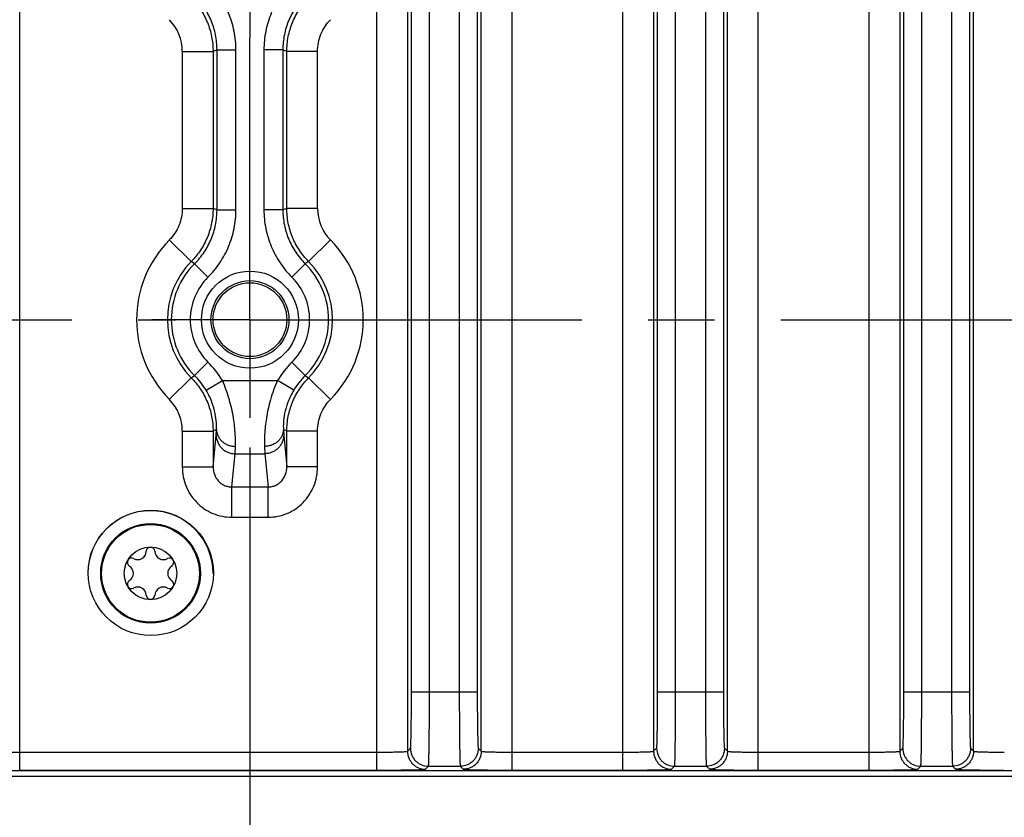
# Model space of a CAD drawing. Header units: inches. Extents: x 0 to 34, y 0 to 22.
# Tile 61 of 128: x 19 to 21.1, y 3.5 to 5.2. Entities that reach past the tile are written whole.
import ezdxf

# ---------------------------------------------------------------- set-up
doc = ezdxf.new("R2010")
doc.units = ezdxf.units.IN
doc.header["$LTSCALE"] = 1.87
doc.header["$MEASUREMENT"] = 0
doc.linetypes.add('CENTER', pattern=[0.6, 0.375, -0.075, 0.075, -0.075])
doc.layers.get('0').update_dxf_attribs({"linetype": 'CONTINUOUS'})
for name, color, linetype in [('02___PRT_ALL_AXES', 7, 'CONTINUOUS'), ('COSMETIC', 7, 'CONTINUOUS'), ('DIMENSIONS', 7, 'CONTINUOUS'), ('THREAD', 7, 'CONTINUOUS')]:
    doc.layers.add(name, color=color, linetype=linetype)
doc.styles.get("Standard").update_dxf_attribs({"font": 'txt', "width": 0.8})
doc.dimstyles.new('DIMSTYLE_2', dxfattribs={"dimtxt": 0.125, "dimasz": 0.18, "dimexe": 0.125, "dimexo": 0.0625, "dimgap": 0.0625, "dimtad": 0, "dimtih": 1, "dimtoh": 1, "dimzin": 0, "dimdsep": 46, "dimtxsty": 'STANDARD', "dimblk": '_FILLED', "dimblk1": '_FILLED', "dimblk2": '_FILLED', "dimcen": 0.09, "dimazin": 0, "dimtp": 0.01, "dimtm": 0.01, "dimtfac": 1, "dimtofl": 0, "dimtmove": 0, "dimatfit": 3, "dimldrblk": '_FILLED', "dimfxl": 1, "dimtolj": 1, "dimtzin": 0, "dimarcsym": 0})

# ---------------------------------------------------------------- blocks, each defined once
blk = doc.blocks.new('_FILLED')
at = {"color": 0, "linetype": 'BYBLOCK'}
blk.add_solid([(0, 0), (-1, 0.174), (-1, -0.174)], dxfattribs=at)
blk = doc.blocks.new('*D3')
at = {"layer": 'DIMENSIONS', "color": 2, "linetype": 'CONTINUOUS'}
for p, q in [((19.518, 4.2533), (19.518, 2.6843)), ((14.7936, 4.1703), (14.7936, 2.6843)), ((14.7936, 2.8093), (16.3808, 2.8093)), ((19.518, 2.8093), (17.9308, 2.8093))]:
    blk.add_line(p, q, dxfattribs=at)
at = {"layer": 'DIMENSIONS', "color": 2, "linetype": 'CONTINUOUS', "xscale": 0.18, "yscale": 0.18, "zscale": 0.18, "rotation": 180}
blk.add_blockref('_FILLED', (14.7936, 2.8093), dxfattribs=at)
at = {"layer": 'DIMENSIONS', "color": 2, "linetype": 'CONTINUOUS', "xscale": 0.18, "yscale": 0.18, "zscale": 0.18}
blk.add_blockref('_FILLED', (19.518, 2.8093), dxfattribs=at)
at = {"layer": 'DIMENSIONS', "color": 2, "linetype": 'CONTINUOUS', "insert": (17.1558, 2.8718), "char_height": 0.125, "width": 1.425, "attachment_point": 2, "line_spacing_factor": 0.9}
blk.add_mtext('120.00{\\ftxt.shx;\\W1.000000;\\H0.125000; }[4.724]', dxfattribs=at)
blk = doc.blocks.new('*D7')
at = {"layer": 'DIMENSIONS', "color": 2, "linetype": 'CONTINUOUS'}
for p, q in [((19.518, 4.2533), (19.518, 2.6843)), ((24.2424, 4.2533), (24.2424, 2.6843)), ((19.518, 2.8093), (21.1052, 2.8093)), ((24.2424, 2.8093), (22.6552, 2.8093))]:
    blk.add_line(p, q, dxfattribs=at)
at = {"layer": 'DIMENSIONS', "color": 2, "linetype": 'CONTINUOUS', "xscale": 0.18, "yscale": 0.18, "zscale": 0.18, "rotation": 180}
blk.add_blockref('_FILLED', (19.518, 2.8093), dxfattribs=at)
at = {"layer": 'DIMENSIONS', "color": 2, "linetype": 'CONTINUOUS', "xscale": 0.18, "yscale": 0.18, "zscale": 0.18}
blk.add_blockref('_FILLED', (24.2424, 2.8093), dxfattribs=at)
at = {"layer": 'DIMENSIONS', "color": 2, "linetype": 'CONTINUOUS', "insert": (21.8802, 2.8718), "char_height": 0.125, "width": 1.425, "attachment_point": 2, "line_spacing_factor": 0.9}
blk.add_mtext('120.00{\\ftxt.shx;\\W1.000000;\\H0.125000; }[4.724]', dxfattribs=at)
blk = doc.blocks.new('*D9')
at = {"layer": 'DIMENSIONS', "color": 2, "linetype": 'CONTINUOUS'}
for p, q in [((11.8864, 3.5972), (11.8864, 1.1843)), ((24.8249, 3.5968), (24.8249, 1.1843)), ((11.8864, 1.3093), (17.4307, 1.3093)), ((24.8249, 1.3093), (19.2807, 1.3093))]:
    blk.add_line(p, q, dxfattribs=at)
at = {"layer": 'DIMENSIONS', "color": 2, "linetype": 'CONTINUOUS', "xscale": 0.18, "yscale": 0.18, "zscale": 0.18, "rotation": 180}
blk.add_blockref('_FILLED', (11.8864, 1.3093), dxfattribs=at)
at = {"layer": 'DIMENSIONS', "color": 2, "linetype": 'CONTINUOUS', "xscale": 0.18, "yscale": 0.18, "zscale": 0.18}
blk.add_blockref('_FILLED', (24.8249, 1.3093), dxfattribs=at)
at = {"layer": 'DIMENSIONS', "color": 2, "linetype": 'CONTINUOUS', "insert": (18.3557, 1.3718), "char_height": 0.125, "width": 1.725, "attachment_point": 2, "line_spacing_factor": 0.9}
blk.add_mtext('(328.64{\\ftxt.shx;\\W1.000000;\\H0.125000; }[12.938])', dxfattribs=at)

msp = doc.modelspace()

# ---------------------------------------------------------------- linework, layer by layer
at = {"color": 7, "linetype": 'CONTINUOUS'}
for p, q in [((19.786, 3.5719), (19.786, 7.0747)), ((20.0719, 3.5719), (20.0719, 7.0747)), ((20.3063, 3.5719), (20.3063, 7.0747)), ((20.5921, 3.5719), (20.5921, 7.0747)), ((20.8265, 3.5719), (20.8265, 7.0747)), ((19.851, 7.035), (19.851, 3.6116)), ((20.0069, 3.6116), (20.0069, 7.035)), ((20.3712, 7.035), (20.3712, 3.6116)), ((20.5271, 3.6116), (20.5271, 7.035)), ((20.8915, 7.035), (20.8915, 3.6116)), ((21.0473, 3.6116), (21.0473, 7.035)), ((19.8594, 3.737), (19.8594, 6.9096)), ((19.8974, 3.737), (19.8974, 6.9096)), ((19.9605, 6.9096), (19.9605, 3.737)), ((19.9985, 6.9096), (19.9985, 3.737)), ((20.3796, 3.737), (20.3796, 6.9096)), ((20.4176, 3.737), (20.4176, 6.9096)), ((20.4807, 6.9096), (20.4807, 3.737)), ((20.5187, 6.9096), (20.5187, 3.737)), ((20.8999, 3.737), (20.8999, 6.9096)), ((20.9379, 3.737), (20.9379, 6.9096)), ((21.001, 6.9096), (21.001, 3.737)), ((21.039, 6.9096), (21.039, 3.737)), ((19.0314, 3.5719), (19.0314, 5.5185)), ((19.3751, 5.0901), (19.4401, 5.0901)), ((19.3751, 5.0901), (19.3751, 4.7584)), ((19.4401, 5.0901), (19.4401, 4.7584)), ((19.4484, 5.0936), (19.4884, 5.0936)), ((19.4484, 4.755), (19.4484, 5.0936)), ((19.4884, 4.755), (19.4884, 5.0936)), ((19.5876, 5.0936), (19.5476, 5.0936)), ((19.5476, 5.0936), (19.5476, 4.755)), ((19.5876, 5.0936), (19.5876, 4.755)), ((19.6609, 5.0901), (19.5959, 5.0901)), ((19.5959, 4.7584), (19.5959, 5.0901)), ((19.6609, 4.7584), (19.6609, 5.0901)), ((19.3751, 4.7584), (19.4401, 4.7584)), ((19.4484, 4.755), (19.4884, 4.755)), ((19.5876, 4.755), (19.5476, 4.755)), ((19.6609, 4.7584), (19.5959, 4.7584)), ((19.3476, 4.6917), (19.3939, 4.646)), ((19.6883, 4.6917), (19.6421, 4.646)), ((19.401, 4.6414), (19.3939, 4.646)), ((19.401, 4.6414), (19.4292, 4.6129)), ((19.635, 4.6414), (19.6068, 4.6129)), ((19.6421, 4.646), (19.635, 4.6414)), ((19.401, 4.4052), (19.4292, 4.4337)), ((19.635, 4.4052), (19.6068, 4.4337)), ((19.3476, 4.3549), (19.3939, 4.4006)), ((19.3939, 4.4006), (19.401, 4.4052)), ((19.4255, 4.3741), (19.4597, 4.3948)), ((19.4597, 4.3948), (19.5763, 4.3948)), ((19.6105, 4.3741), (19.5763, 4.3948)), ((19.635, 4.4052), (19.6421, 4.4006)), ((19.6883, 4.3549), (19.6421, 4.4006)), ((19.3751, 4.2881), (19.4401, 4.2881)), ((19.3751, 4.2881), (19.3751, 4.2123)), ((19.4401, 4.2881), (19.4401, 4.2123)), ((19.4467, 4.2796), (19.4473, 4.2911)), ((19.5887, 4.2911), (19.5893, 4.2796)), ((19.6609, 4.2881), (19.5959, 4.2881)), ((19.5959, 4.2123), (19.5959, 4.2881)), ((19.6609, 4.2123), (19.6609, 4.2881)), ((19.4401, 4.2123), (19.4467, 4.2796)), ((19.5893, 4.2796), (19.5959, 4.2123)), ((19.4867, 4.2402), (19.4873, 4.2557)), ((19.5487, 4.2557), (19.5493, 4.2402)), ((19.4798, 4.17), (19.4867, 4.2402)), ((19.4867, 4.2402), (19.5493, 4.2402)), ((19.5493, 4.2402), (19.5562, 4.17)), ((19.3751, 4.2123), (19.4401, 4.2123)), ((19.6609, 4.2123), (19.5959, 4.2123)), ((19.4798, 4.17), (19.5562, 4.17)), ((19.4798, 4.106), (19.4798, 4.17)), ((19.5562, 4.106), (19.5562, 4.17)), ((19.4798, 4.106), (19.5562, 4.106)), ((19.8594, 3.737), (19.9985, 3.737)), ((20.3796, 3.737), (20.5187, 3.737)), ((20.8999, 3.737), (21.039, 3.737)), ((19.0314, 3.6099), (19.786, 3.6099)), ((19.851, 3.6116), (19.8574, 3.618)), ((20.0005, 3.618), (20.0069, 3.6116)), ((20.0719, 3.6099), (20.3063, 3.6099)), ((20.3712, 3.6116), (20.3776, 3.618)), ((20.5208, 3.618), (20.5271, 3.6116)), ((20.5921, 3.6099), (20.8265, 3.6099)), ((20.8915, 3.6116), (20.8978, 3.618)), ((21.041, 3.618), (21.0473, 3.6116)), ((19.889, 3.5736), (19.8953, 3.58)), ((19.8953, 3.58), (19.9625, 3.58)), ((19.9625, 3.58), (19.9689, 3.5736)), ((20.4092, 3.5736), (20.4156, 3.58)), ((20.4156, 3.58), (20.4828, 3.58)), ((20.4828, 3.58), (20.4891, 3.5736)), ((20.9295, 3.5736), (20.9358, 3.58)), ((20.9358, 3.58), (21.003, 3.58)), ((21.003, 3.58), (21.0093, 3.5736)), ((24.7141, 3.5701), (11.9969, 3.5701)), ((13.0527, 3.5593), (24.7249, 3.5593)), ((19.0314, 3.5719), (19.786, 3.5719)), ((20.0719, 3.5719), (20.3063, 3.5719)), ((20.5921, 3.5719), (20.8265, 3.5719))]:
    msp.add_line(p, q, dxfattribs=at)
for centre, radius in [((19.518, 4.5233), 0.1025), ((19.518, 4.5233), 0.0824), ((19.518, 4.5233), 0.0779), ((19.3079, 3.9875), 0.1053), ((19.3079, 3.9875), 0.1033), ((19.3079, 3.9875), 0.0555)]:
    msp.add_circle(centre, radius, dxfattribs=at)
for centre, radius, start, end in [((19.2801, 5.0901), 0.095, 359.9997, 44.6666), ((18.7836, 6.6882), 1.7276, 292.3322, 292.6319), ((20.2524, 6.6882), 1.7276, 247.3681, 247.6678), ((18.7836, 3.1604), 1.7276, 67.3681, 67.6678), ((20.2524, 3.1604), 1.7276, 112.3322, 112.6319), ((19.7559, 4.7584), 0.095, 179.9997, 224.6666), ((19.518, 4.5233), 0.2395, 135.3337, 224.6663), ((19.518, 4.5233), 0.2395, 315.3337, 44.6663), ((19.518, 4.5233), 0.1745, 135.3337, 224.6663), ((19.518, 4.5233), 0.1662, 134.7343, 225.2657), ((19.518, 4.5233), 0.1662, 314.7343, 45.2657), ((19.518, 4.5233), 0.1745, 315.3337, 44.6663), ((19.518, 4.5233), 0.1262, 134.7343, 225.2657), ((19.518, 4.5233), 0.1262, 314.7343, 45.2657), ((19.2884, 4.2916), 0.2, 31.0634, 45.2659), ((19.7476, 4.2916), 0.2, 134.7341, 148.9366), ((19.2884, 4.2916), 0.16, 31.0645, 45.2674), ((19.7476, 4.2916), 0.16, 134.7327, 148.9354), ((19.2801, 4.2881), 0.095, 359.9997, 44.6666), ((18.782, 5.8902), 1.7319, 292.3324, 292.5921), ((20.254, 5.8902), 1.7319, 247.4079, 247.6676), ((19.3079, 4.0338), 0.00906, 1.6303, 178.3697), ((19.2679, 4.0106), 0.00906, 61.6303, 238.3697), ((19.2808, 4.0345), 0.0181, 241.6303, 358.3697), ((19.3351, 4.0345), 0.0181, 181.6303, 298.3697), ((19.348, 4.0106), 0.00906, 301.6303, 118.3697), ((19.2536, 3.9875), 0.0181, 301.6303, 58.3697), ((19.3623, 3.9875), 0.0181, 121.6303, 238.3697), ((19.2679, 3.9644), 0.00906, 121.6303, 298.3697), ((19.2808, 3.9405), 0.0181, 1.6303, 118.3697), ((19.3351, 3.9405), 0.0181, 61.6303, 178.3697), ((19.348, 3.9644), 0.00906, 241.6303, 58.3697), ((19.3079, 3.9413), 0.00906, 181.6303, 358.3697), ((19.7865, 8.9781), 5.4062, 269.9952, 270.5432), ((20.0695, 8.5823), 5.0104, 269.4371, 270.0265), ((20.3067, 8.9781), 5.4062, 269.9952, 270.5432), ((20.5898, 8.5823), 5.0104, 269.4371, 270.0265), ((20.8269, 8.9781), 5.4062, 269.9952, 270.5432), ((21.11, 8.5823), 5.0104, 269.4371, 270.0265)]:
    msp.add_arc(centre, radius, start, end, dxfattribs=at)
for points, knots in [([(19.4884, 5.0936), (19.4884, 5.1067), (19.4858, 5.1331), (19.4742, 5.171), (19.4554, 5.206), (19.4385, 5.2264), (19.4292, 5.2357)], [0, 0, 0, 0, 0.24996, 0.499917, 0.749909, 1, 1, 1, 1]), ([(19.6068, 5.2357), (19.5975, 5.2264), (19.5806, 5.206), (19.5618, 5.1711), (19.5502, 5.1331), (19.5476, 5.1067), (19.5476, 5.0936)], [0, 0, 0, 0, 0.249965, 0.499922, 0.749913, 1, 1, 1, 1]), ([(19.3939, 5.2026), (19.4012, 5.1952), (19.4143, 5.179), (19.429, 5.1513), (19.438, 5.1213), (19.4401, 5.1005), (19.4401, 5.0901)], [0, 0, 0, 0, 0.250023, 0.499984, 0.749957, 1, 1, 1, 1]), ([(19.4484, 5.0936), (19.4484, 5.1041), (19.4463, 5.1252), (19.4371, 5.1556), (19.422, 5.1835), (19.4085, 5.1998), (19.401, 5.2072)], [0, 0, 0, 0, 0.24996, 0.499917, 0.749909, 1, 1, 1, 1]), ([(19.635, 5.2072), (19.6275, 5.1998), (19.614, 5.1835), (19.5989, 5.1556), (19.5897, 5.1252), (19.5876, 5.1041), (19.5876, 5.0936)], [0, 0, 0, 0, 0.249965, 0.499922, 0.749913, 1, 1, 1, 1]), ([(19.5959, 5.0901), (19.5959, 5.1005), (19.598, 5.1213), (19.607, 5.1513), (19.6217, 5.179), (19.6348, 5.1952), (19.6421, 5.2026)], [0, 0, 0, 0, 0.249877, 0.499876, 0.750013, 1, 1, 1, 1]), ([(19.6609, 5.0901), (19.6609, 5.0963), (19.6621, 5.1087), (19.6675, 5.1265), (19.6762, 5.1429), (19.684, 5.1525), (19.6883, 5.1569)], [0, 0, 0, 0, 0.249877, 0.499876, 0.750012, 1, 1, 1, 1]), ([(19.3751, 4.7584), (19.3751, 4.7523), (19.3739, 4.7399), (19.3685, 4.7221), (19.3598, 4.7057), (19.352, 4.6961), (19.3476, 4.6917)], [0, 0, 0, 0, 0.249877, 0.499876, 0.750012, 1, 1, 1, 1]), ([(19.4401, 4.7584), (19.4401, 4.7481), (19.438, 4.7273), (19.429, 4.6973), (19.4143, 4.6696), (19.4012, 4.6534), (19.3939, 4.646)], [0, 0, 0, 0, 0.249877, 0.499876, 0.750013, 1, 1, 1, 1]), ([(19.401, 4.6414), (19.4085, 4.6488), (19.422, 4.6651), (19.4371, 4.693), (19.4463, 4.7234), (19.4484, 4.7445), (19.4484, 4.755)], [0, 0, 0, 0, 0.249965, 0.499922, 0.749913, 1, 1, 1, 1]), ([(19.4292, 4.6129), (19.4385, 4.6222), (19.4554, 4.6426), (19.4742, 4.6775), (19.4858, 4.7155), (19.4884, 4.7418), (19.4884, 4.755)], [0, 0, 0, 0, 0.249965, 0.499922, 0.749913, 1, 1, 1, 1]), ([(19.5476, 4.755), (19.5476, 4.7419), (19.5502, 4.7155), (19.5618, 4.6776), (19.5806, 4.6426), (19.5975, 4.6222), (19.6068, 4.6129)], [0, 0, 0, 0, 0.24996, 0.499917, 0.749909, 1, 1, 1, 1]), ([(19.5876, 4.755), (19.5876, 4.7445), (19.5897, 4.7234), (19.5989, 4.693), (19.614, 4.6651), (19.6275, 4.6488), (19.635, 4.6414)], [0, 0, 0, 0, 0.24996, 0.499917, 0.749909, 1, 1, 1, 1]), ([(19.6421, 4.646), (19.6348, 4.6534), (19.6217, 4.6696), (19.607, 4.6973), (19.598, 4.7273), (19.5959, 4.7481), (19.5959, 4.7584)], [0, 0, 0, 0, 0.250023, 0.499984, 0.749957, 1, 1, 1, 1]), ([(19.3939, 4.4006), (19.4012, 4.3932), (19.4143, 4.377), (19.429, 4.3493), (19.438, 4.3193), (19.4401, 4.2985), (19.4401, 4.2881)], [0, 0, 0, 0, 0.250023, 0.499983, 0.749957, 1, 1, 1, 1]), ([(19.4873, 4.2557), (19.4875, 4.2642), (19.4872, 4.284), (19.4836, 4.3171), (19.4751, 4.3554), (19.4656, 4.3816), (19.4597, 4.3948)], [0, 0, 0, 0, 0.177441, 0.416254, 0.697824, 1, 1, 1, 1]), ([(19.5763, 4.3948), (19.5704, 4.3816), (19.5608, 4.3554), (19.5524, 4.3171), (19.5488, 4.284), (19.5485, 4.2641), (19.5487, 4.2557)], [0, 0, 0, 0, 0.302401, 0.584066, 0.822722, 1, 1, 1, 1]), ([(19.5959, 4.2881), (19.5959, 4.2985), (19.598, 4.3193), (19.607, 4.3493), (19.6217, 4.377), (19.6348, 4.3932), (19.6421, 4.4006)], [0, 0, 0, 0, 0.249877, 0.499875, 0.750012, 1, 1, 1, 1]), ([(19.4473, 4.2911), (19.4475, 4.2958), (19.4474, 4.3071), (19.4448, 4.3266), (19.4381, 4.3501), (19.4303, 4.3661), (19.4255, 4.3741)], [0, 0, 0, 0, 0.16057, 0.388665, 0.677222, 1, 1, 1, 1]), ([(19.6105, 4.3741), (19.6081, 4.3701), (19.6036, 4.3618), (19.5966, 4.3455), (19.5912, 4.3266), (19.5886, 4.3071), (19.5885, 4.2958), (19.5887, 4.2911)], [0, 0, 0, 0, 0.163541, 0.323319, 0.611843, 0.839634, 1, 1, 1, 1]), ([(19.6609, 4.2881), (19.6609, 4.2943), (19.6621, 4.3067), (19.6675, 4.3245), (19.6762, 4.3409), (19.684, 4.3505), (19.6883, 4.3549)], [0, 0, 0, 0, 0.249877, 0.499875, 0.750012, 1, 1, 1, 1]), ([(19.4473, 4.2911), (19.4474, 4.2865), (19.4491, 4.2795), (19.454, 4.2714), (19.459, 4.266), (19.4651, 4.2615), (19.4721, 4.2583), (19.4795, 4.2562), (19.4847, 4.2557), (19.4873, 4.2557)], [0, 0, 0, 0, 0.234691, 0.3561, 0.480073, 0.606963, 0.736756, 0.868433, 1, 1, 1, 1]), ([(19.5887, 4.2911), (19.5886, 4.2865), (19.5869, 4.2795), (19.582, 4.2714), (19.577, 4.266), (19.5709, 4.2615), (19.5639, 4.2583), (19.5564, 4.2562), (19.5513, 4.2557), (19.5487, 4.2557)], [0, 0, 0, 0, 0.23469, 0.356098, 0.480072, 0.606961, 0.736755, 0.868433, 1, 1, 1, 1]), ([(19.4467, 4.2796), (19.4467, 4.2744), (19.4484, 4.2666), (19.4533, 4.2576), (19.4583, 4.2516), (19.4644, 4.2466), (19.4736, 4.2418), (19.4815, 4.2402), (19.4867, 4.2402)], [0, 0, 0, 0, 0.247291, 0.372385, 0.497546, 0.623076, 0.749231, 1, 1, 1, 1]), ([(19.5893, 4.2796), (19.5893, 4.2744), (19.5876, 4.2666), (19.5827, 4.2576), (19.5777, 4.2516), (19.5716, 4.2466), (19.5623, 4.2418), (19.5545, 4.2402), (19.5493, 4.2402)], [0, 0, 0, 0, 0.247291, 0.372385, 0.497546, 0.623076, 0.749231, 1, 1, 1, 1]), ([(19.3751, 4.2123), (19.3751, 4.2054), (19.3764, 4.1915), (19.3823, 4.1716), (19.3919, 4.1531), (19.405, 4.1369), (19.4209, 4.1235), (19.4392, 4.1135), (19.4591, 4.1074), (19.4729, 4.106), (19.4798, 4.106)], [0, 0, 0, 0, 0.125018, 0.250201, 0.375225, 0.500219, 0.625161, 0.750046, 0.875038, 1, 1, 1, 1]), ([(19.4401, 4.2123), (19.44, 4.207), (19.4419, 4.1963), (19.4488, 4.1846), (19.4567, 4.1773), (19.4638, 4.1731), (19.4716, 4.1705), (19.477, 4.17), (19.4798, 4.17)], [0, 0, 0, 0, 0.245814, 0.493697, 0.619336, 0.745703, 0.872747, 1, 1, 1, 1]), ([(19.5562, 4.106), (19.5631, 4.106), (19.577, 4.1074), (19.5969, 4.1135), (19.6152, 4.1235), (19.6311, 4.1369), (19.6441, 4.1532), (19.6537, 4.1716), (19.6596, 4.1916), (19.6609, 4.2054), (19.6609, 4.2123)], [0, 0, 0, 0, 0.125063, 0.250343, 0.375395, 0.500382, 0.625313, 0.750174, 0.875091, 1, 1, 1, 1]), ([(19.5562, 4.17), (19.559, 4.17), (19.5644, 4.1705), (19.5722, 4.1731), (19.5793, 4.1773), (19.5872, 4.1846), (19.5941, 4.1963), (19.596, 4.207), (19.5959, 4.2123)], [0, 0, 0, 0, 0.127368, 0.254726, 0.38126, 0.506919, 0.754526, 1, 1, 1, 1]), ([(19.8574, 3.618), (19.8574, 3.618), (19.8574, 3.6181), (19.8575, 3.6183), (19.8576, 3.6188), (19.8577, 3.6196), (19.8578, 3.6207), (19.8579, 3.6221), (19.858, 3.6237), (19.8581, 3.6256), (19.8582, 3.6286), (19.8583, 3.633), (19.8585, 3.6391), (19.8587, 3.646), (19.8588, 3.6538), (19.8589, 3.6624), (19.8591, 3.6752), (19.8593, 3.6925), (19.8594, 3.7143), (19.8594, 3.7293), (19.8594, 3.737)], [0, 0, 0, 0, 0.000836, 0.002215, 0.006683, 0.013458, 0.022536, 0.033905, 0.047551, 0.063449, 0.081555, 0.124188, 0.175052, 0.233691, 0.299519, 0.371929, 0.450237, 0.621509, 0.807164, 1, 1, 1, 1]), ([(19.8953, 3.58), (19.8954, 3.58), (19.8954, 3.5801), (19.8955, 3.5803), (19.8955, 3.5806), (19.8956, 3.5812), (19.8957, 3.5822), (19.8958, 3.5836), (19.8959, 3.5854), (19.896, 3.5875), (19.896, 3.59), (19.8962, 3.594), (19.8963, 3.5999), (19.8965, 3.6078), (19.8967, 3.617), (19.8968, 3.6273), (19.8969, 3.6386), (19.8971, 3.6509), (19.8972, 3.664), (19.8973, 3.6826), (19.8974, 3.7071), (19.8974, 3.7269), (19.8974, 3.737)], [0, 0, 0, 0, 0.000788, 0.002138, 0.004065, 0.006572, 0.013327, 0.022393, 0.033755, 0.047396, 0.063291, 0.081394, 0.124027, 0.174895, 0.233542, 0.299382, 0.371806, 0.450129, 0.533593, 0.621434, 0.807127, 1, 1, 1, 1]), ([(19.9605, 3.737), (19.9605, 3.7269), (19.9605, 3.707), (19.9606, 3.6826), (19.9607, 3.6639), (19.9608, 3.6508), (19.961, 3.6385), (19.9611, 3.6272), (19.9612, 3.6169), (19.9614, 3.6078), (19.9616, 3.5998), (19.9617, 3.594), (19.9618, 3.59), (19.9619, 3.5875), (19.962, 3.5854), (19.9621, 3.5836), (19.9622, 3.5822), (19.9623, 3.5812), (19.9624, 3.5806), (19.9624, 3.5803), (19.9625, 3.5801), (19.9625, 3.58), (19.9625, 3.58)], [0, 0, 0, 0, 0.192984, 0.379016, 0.466965, 0.550475, 0.628781, 0.701171, 0.766953, 0.825487, 0.876258, 0.918786, 0.936838, 0.952693, 0.966309, 0.977651, 0.9867, 0.993441, 0.995944, 0.997866, 0.999213, 1, 1, 1, 1]), ([(19.9985, 3.737), (19.9985, 3.7293), (19.9985, 3.7143), (19.9986, 3.6924), (19.9988, 3.6751), (19.9989, 3.6624), (19.9991, 3.6538), (19.9992, 3.646), (19.9994, 3.639), (19.9996, 3.633), (19.9997, 3.6286), (19.9998, 3.6256), (19.9999, 3.6237), (20, 3.6221), (20.0001, 3.6207), (20.0002, 3.6196), (20.0003, 3.6188), (20.0004, 3.6183), (20.0005, 3.6181), (20.0005, 3.618), (20.0005, 3.618)], [0, 0, 0, 0, 0.192947, 0.378941, 0.550366, 0.628657, 0.701033, 0.766804, 0.82533, 0.876096, 0.918624, 0.936679, 0.952537, 0.96616, 0.977511, 0.986572, 0.993333, 0.997791, 0.999166, 1, 1, 1, 1]), ([(20.3776, 3.618), (20.3776, 3.618), (20.3776, 3.6181), (20.3777, 3.6183), (20.3778, 3.6188), (20.3779, 3.6196), (20.378, 3.6207), (20.3781, 3.6221), (20.3782, 3.6237), (20.3783, 3.6256), (20.3784, 3.6286), (20.3786, 3.633), (20.3787, 3.6391), (20.3789, 3.646), (20.379, 3.6538), (20.3792, 3.6624), (20.3793, 3.6752), (20.3795, 3.6925), (20.3796, 3.7143), (20.3796, 3.7293), (20.3796, 3.737)], [0, 0, 0, 0, 0.000836, 0.002215, 0.006683, 0.013458, 0.022536, 0.033905, 0.047551, 0.063449, 0.081555, 0.124188, 0.175052, 0.233691, 0.299519, 0.371929, 0.450237, 0.621509, 0.807164, 1, 1, 1, 1]), ([(20.4156, 3.58), (20.4156, 3.58), (20.4156, 3.5801), (20.4157, 3.5803), (20.4157, 3.5806), (20.4158, 3.5812), (20.4159, 3.5822), (20.416, 3.5836), (20.4161, 3.5854), (20.4162, 3.5875), (20.4163, 3.59), (20.4164, 3.594), (20.4166, 3.5999), (20.4167, 3.6078), (20.4169, 3.617), (20.417, 3.6273), (20.4172, 3.6386), (20.4173, 3.6509), (20.4174, 3.664), (20.4175, 3.6826), (20.4176, 3.7071), (20.4176, 3.7269), (20.4176, 3.737)], [0, 0, 0, 0, 0.000788, 0.002138, 0.004065, 0.006572, 0.013327, 0.022393, 0.033755, 0.047396, 0.063291, 0.081394, 0.124027, 0.174895, 0.233542, 0.299382, 0.371806, 0.450129, 0.533593, 0.621434, 0.807127, 1, 1, 1, 1]), ([(20.4807, 3.737), (20.4807, 3.7269), (20.4808, 3.707), (20.4809, 3.6826), (20.481, 3.6639), (20.4811, 3.6508), (20.4812, 3.6385), (20.4813, 3.6272), (20.4815, 3.6169), (20.4816, 3.6078), (20.4818, 3.5998), (20.4819, 3.594), (20.4821, 3.59), (20.4822, 3.5875), (20.4823, 3.5854), (20.4824, 3.5836), (20.4825, 3.5822), (20.4825, 3.5812), (20.4826, 3.5806), (20.4827, 3.5803), (20.4827, 3.5801), (20.4827, 3.58), (20.4828, 3.58)], [0, 0, 0, 0, 0.192984, 0.379016, 0.466965, 0.550475, 0.628781, 0.701171, 0.766953, 0.825487, 0.876258, 0.918786, 0.936838, 0.952693, 0.966309, 0.977651, 0.9867, 0.993441, 0.995944, 0.997866, 0.999213, 1, 1, 1, 1]), ([(20.5187, 3.737), (20.5187, 3.7293), (20.5187, 3.7143), (20.5189, 3.6924), (20.519, 3.6751), (20.5192, 3.6624), (20.5193, 3.6538), (20.5195, 3.646), (20.5196, 3.639), (20.5198, 3.633), (20.5199, 3.6286), (20.5201, 3.6256), (20.5202, 3.6237), (20.5203, 3.6221), (20.5204, 3.6207), (20.5205, 3.6196), (20.5205, 3.6188), (20.5206, 3.6183), (20.5207, 3.6181), (20.5207, 3.618), (20.5208, 3.618)], [0, 0, 0, 0, 0.192947, 0.378941, 0.550366, 0.628657, 0.701033, 0.766804, 0.82533, 0.876096, 0.918624, 0.936679, 0.952537, 0.96616, 0.977511, 0.986572, 0.993333, 0.997791, 0.999166, 1, 1, 1, 1]), ([(20.8978, 3.618), (20.8978, 3.618), (20.8979, 3.6181), (20.898, 3.6183), (20.898, 3.6188), (20.8981, 3.6196), (20.8982, 3.6207), (20.8983, 3.6221), (20.8984, 3.6237), (20.8985, 3.6256), (20.8986, 3.6286), (20.8988, 3.633), (20.899, 3.6391), (20.8991, 3.646), (20.8993, 3.6538), (20.8994, 3.6624), (20.8996, 3.6752), (20.8997, 3.6925), (20.8998, 3.7143), (20.8999, 3.7293), (20.8999, 3.737)], [0, 0, 0, 0, 0.000836, 0.002215, 0.006683, 0.013458, 0.022536, 0.033905, 0.047551, 0.063449, 0.081555, 0.124188, 0.175052, 0.233691, 0.299519, 0.371929, 0.450237, 0.621509, 0.807164, 1, 1, 1, 1]), ([(20.9358, 3.58), (20.9358, 3.58), (20.9359, 3.5801), (20.9359, 3.5803), (20.936, 3.5806), (20.936, 3.5812), (20.9361, 3.5822), (20.9362, 3.5836), (20.9363, 3.5854), (20.9364, 3.5875), (20.9365, 3.59), (20.9366, 3.594), (20.9368, 3.5999), (20.937, 3.6078), (20.9371, 3.617), (20.9373, 3.6273), (20.9374, 3.6386), (20.9375, 3.6509), (20.9376, 3.664), (20.9377, 3.6826), (20.9378, 3.7071), (20.9379, 3.7269), (20.9379, 3.737)], [0, 0, 0, 0, 0.000788, 0.002138, 0.004065, 0.006572, 0.013327, 0.022393, 0.033755, 0.047396, 0.063291, 0.081394, 0.124027, 0.174895, 0.233542, 0.299382, 0.371806, 0.450129, 0.533593, 0.621434, 0.807127, 1, 1, 1, 1]), ([(21.001, 3.737), (21.001, 3.7269), (21.001, 3.707), (21.0011, 3.6826), (21.0012, 3.6639), (21.0013, 3.6508), (21.0014, 3.6385), (21.0015, 3.6272), (21.0017, 3.6169), (21.0019, 3.6078), (21.002, 3.5998), (21.0022, 3.594), (21.0023, 3.59), (21.0024, 3.5875), (21.0025, 3.5854), (21.0026, 3.5836), (21.0027, 3.5822), (21.0028, 3.5812), (21.0028, 3.5806), (21.0029, 3.5803), (21.0029, 3.5801), (21.003, 3.58), (21.003, 3.58)], [0, 0, 0, 0, 0.192984, 0.379016, 0.466965, 0.550475, 0.628781, 0.701171, 0.766953, 0.825487, 0.876258, 0.918786, 0.936838, 0.952693, 0.966309, 0.977651, 0.9867, 0.993441, 0.995944, 0.997866, 0.999213, 1, 1, 1, 1]), ([(21.039, 3.737), (21.039, 3.7293), (21.039, 3.7143), (21.0391, 3.6924), (21.0392, 3.6751), (21.0394, 3.6624), (21.0395, 3.6538), (21.0397, 3.646), (21.0398, 3.639), (21.04, 3.633), (21.0402, 3.6286), (21.0403, 3.6256), (21.0404, 3.6237), (21.0405, 3.6221), (21.0406, 3.6207), (21.0407, 3.6196), (21.0408, 3.6188), (21.0409, 3.6183), (21.0409, 3.6181), (21.041, 3.618), (21.041, 3.618)], [0, 0, 0, 0, 0.192947, 0.378941, 0.550366, 0.628657, 0.701033, 0.766804, 0.82533, 0.876096, 0.918624, 0.936679, 0.952537, 0.96616, 0.977511, 0.986572, 0.993333, 0.997791, 0.999166, 1, 1, 1, 1]), ([(18.9664, 3.6116), (18.9664, 3.6116), (18.9666, 3.6115), (18.9669, 3.6115), (18.9673, 3.6114), (18.9679, 3.6113), (18.9686, 3.6112), (18.9699, 3.6111), (18.9719, 3.6109), (18.9746, 3.6108), (18.9779, 3.6106), (18.9817, 3.6105), (18.986, 3.6104), (18.9907, 3.6103), (18.9976, 3.6101), (19.0071, 3.61), (19.019, 3.6099), (19.0272, 3.6099), (19.0314, 3.6099)], [0, 0, 0, 0, 0.002429, 0.007011, 0.013857, 0.022982, 0.034377, 0.04803, 0.082021, 0.124632, 0.17544, 0.234009, 0.299788, 0.372116, 0.450331, 0.621549, 0.807343, 1, 1, 1, 1]), ([(19.786, 3.6099), (19.7902, 3.6099), (19.7984, 3.6099), (19.8103, 3.61), (19.8198, 3.6101), (19.8267, 3.6103), (19.8314, 3.6104), (19.8357, 3.6105), (19.8395, 3.6106), (19.8428, 3.6108), (19.8456, 3.6109), (19.8475, 3.6111), (19.8488, 3.6112), (19.8495, 3.6113), (19.8501, 3.6114), (19.8506, 3.6115), (19.8508, 3.6115), (19.851, 3.6116), (19.851, 3.6116)], [0, 0, 0, 0, 0.192611, 0.378322, 0.549547, 0.627775, 0.70012, 0.765912, 0.824488, 0.875312, 0.917941, 0.951942, 0.965599, 0.977001, 0.986132, 0.992984, 0.99757, 1, 1, 1, 1]), ([(19.851, 3.6116), (19.851, 3.6067), (19.8525, 3.5992), (19.8572, 3.5904), (19.862, 3.5846), (19.8678, 3.5798), (19.8766, 3.5752), (19.8841, 3.5736), (19.889, 3.5736)], [0, 0, 0, 0, 0.249118, 0.374712, 0.5, 0.625288, 0.750882, 1, 1, 1, 1]), ([(19.8574, 3.618), (19.8574, 3.613), (19.8589, 3.6055), (19.8635, 3.5967), (19.8683, 3.5909), (19.8741, 3.5862), (19.8829, 3.5815), (19.8904, 3.58), (19.8953, 3.58)], [0, 0, 0, 0, 0.249117, 0.374711, 0.499999, 0.625288, 0.750882, 1, 1, 1, 1]), ([(20.0005, 3.618), (20.0005, 3.613), (19.999, 3.6055), (19.9943, 3.5967), (19.9896, 3.5909), (19.9838, 3.5862), (19.975, 3.5815), (19.9675, 3.58), (19.9625, 3.58)], [0, 0, 0, 0, 0.249118, 0.374712, 0.5, 0.625288, 0.750882, 1, 1, 1, 1]), ([(20.0069, 3.6116), (20.0069, 3.6067), (20.0053, 3.5992), (20.0007, 3.5904), (19.9959, 3.5846), (19.9901, 3.5798), (19.9813, 3.5752), (19.9738, 3.5736), (19.9689, 3.5736)], [0, 0, 0, 0, 0.249118, 0.374712, 0.5, 0.625288, 0.750882, 1, 1, 1, 1]), ([(20.0069, 3.6116), (20.0069, 3.6116), (20.0071, 3.6115), (20.0073, 3.6115), (20.0078, 3.6114), (20.0084, 3.6113), (20.0091, 3.6112), (20.0104, 3.6111), (20.0123, 3.6109), (20.0151, 3.6108), (20.0184, 3.6106), (20.0222, 3.6105), (20.0264, 3.6104), (20.0311, 3.6103), (20.0381, 3.6101), (20.0476, 3.61), (20.0595, 3.6099), (20.0677, 3.6099), (20.0719, 3.6099)], [0, 0, 0, 0, 0.002429, 0.007011, 0.013857, 0.022982, 0.034377, 0.04803, 0.082021, 0.124632, 0.17544, 0.234009, 0.299788, 0.372116, 0.450331, 0.621549, 0.807343, 1, 1, 1, 1]), ([(20.3063, 3.6099), (20.3104, 3.6099), (20.3186, 3.6099), (20.3306, 3.61), (20.34, 3.6101), (20.347, 3.6103), (20.3517, 3.6104), (20.3559, 3.6105), (20.3597, 3.6106), (20.363, 3.6108), (20.3658, 3.6109), (20.3677, 3.6111), (20.369, 3.6112), (20.3698, 3.6113), (20.3703, 3.6114), (20.3708, 3.6115), (20.3711, 3.6115), (20.3712, 3.6116), (20.3712, 3.6116)], [0, 0, 0, 0, 0.192611, 0.378322, 0.549547, 0.627775, 0.70012, 0.765912, 0.824488, 0.875312, 0.917941, 0.951942, 0.965599, 0.977001, 0.986132, 0.992984, 0.99757, 1, 1, 1, 1]), ([(20.3712, 3.6116), (20.3712, 3.6067), (20.3728, 3.5992), (20.3774, 3.5904), (20.3822, 3.5846), (20.388, 3.5798), (20.3968, 3.5752), (20.4043, 3.5736), (20.4092, 3.5736)], [0, 0, 0, 0, 0.249118, 0.374712, 0.5, 0.625288, 0.750882, 1, 1, 1, 1]), ([(20.3776, 3.618), (20.3776, 3.613), (20.3791, 3.6055), (20.3838, 3.5967), (20.3885, 3.5909), (20.3943, 3.5862), (20.4031, 3.5815), (20.4106, 3.58), (20.4156, 3.58)], [0, 0, 0, 0, 0.249117, 0.374711, 0.499999, 0.625288, 0.750882, 1, 1, 1, 1]), ([(20.5208, 3.618), (20.5208, 3.613), (20.5192, 3.6055), (20.5146, 3.5967), (20.5098, 3.5909), (20.504, 3.5862), (20.4952, 3.5815), (20.4877, 3.58), (20.4828, 3.58)], [0, 0, 0, 0, 0.249118, 0.374712, 0.5, 0.625288, 0.750882, 1, 1, 1, 1]), ([(20.5271, 3.6116), (20.5271, 3.6067), (20.5256, 3.5992), (20.5209, 3.5904), (20.5162, 3.5846), (20.5104, 3.5798), (20.5016, 3.5752), (20.494, 3.5736), (20.4891, 3.5736)], [0, 0, 0, 0, 0.249118, 0.374712, 0.5, 0.625288, 0.750882, 1, 1, 1, 1]), ([(20.5271, 3.6116), (20.5271, 3.6116), (20.5273, 3.6115), (20.5276, 3.6115), (20.528, 3.6114), (20.5286, 3.6113), (20.5293, 3.6112), (20.5306, 3.6111), (20.5326, 3.6109), (20.5353, 3.6108), (20.5386, 3.6106), (20.5424, 3.6105), (20.5467, 3.6104), (20.5514, 3.6103), (20.5583, 3.6101), (20.5678, 3.61), (20.5797, 3.6099), (20.5879, 3.6099), (20.5921, 3.6099)], [0, 0, 0, 0, 0.002429, 0.007011, 0.013857, 0.022982, 0.034377, 0.04803, 0.082021, 0.124632, 0.17544, 0.234009, 0.299788, 0.372116, 0.450331, 0.621549, 0.807343, 1, 1, 1, 1]), ([(20.8265, 3.6099), (20.8307, 3.6099), (20.8389, 3.6099), (20.8508, 3.61), (20.8602, 3.6101), (20.8672, 3.6103), (20.8719, 3.6104), (20.8762, 3.6105), (20.88, 3.6106), (20.8833, 3.6108), (20.886, 3.6109), (20.888, 3.6111), (20.8892, 3.6112), (20.89, 3.6113), (20.8906, 3.6114), (20.891, 3.6115), (20.8913, 3.6115), (20.8914, 3.6116), (20.8915, 3.6116)], [0, 0, 0, 0, 0.192611, 0.378322, 0.549547, 0.627775, 0.70012, 0.765912, 0.824488, 0.875312, 0.917941, 0.951942, 0.965599, 0.977001, 0.986132, 0.992984, 0.99757, 1, 1, 1, 1]), ([(20.8915, 3.6116), (20.8915, 3.6067), (20.893, 3.5992), (20.8977, 3.5904), (20.9024, 3.5846), (20.9082, 3.5798), (20.917, 3.5752), (20.9245, 3.5736), (20.9295, 3.5736)], [0, 0, 0, 0, 0.249118, 0.374712, 0.5, 0.625288, 0.750882, 1, 1, 1, 1]), ([(20.8978, 3.618), (20.8978, 3.613), (20.8993, 3.6055), (20.904, 3.5967), (20.9088, 3.5909), (20.9146, 3.5862), (20.9234, 3.5815), (20.9309, 3.58), (20.9358, 3.58)], [0, 0, 0, 0, 0.249117, 0.374711, 0.499999, 0.625288, 0.750882, 1, 1, 1, 1]), ([(21.041, 3.618), (21.041, 3.613), (21.0395, 3.6055), (21.0348, 3.5967), (21.03, 3.5909), (21.0242, 3.5862), (21.0155, 3.5815), (21.0079, 3.58), (21.003, 3.58)], [0, 0, 0, 0, 0.249118, 0.374712, 0.5, 0.625288, 0.750882, 1, 1, 1, 1]), ([(21.0473, 3.6116), (21.0473, 3.6067), (21.0458, 3.5992), (21.0411, 3.5904), (21.0364, 3.5846), (21.0306, 3.5798), (21.0218, 3.5752), (21.0143, 3.5736), (21.0093, 3.5736)], [0, 0, 0, 0, 0.249118, 0.374712, 0.5, 0.625288, 0.750882, 1, 1, 1, 1]), ([(21.0473, 3.6116), (21.0474, 3.6116), (21.0475, 3.6115), (21.0478, 3.6115), (21.0482, 3.6114), (21.0488, 3.6113), (21.0496, 3.6112), (21.0508, 3.6111), (21.0528, 3.6109), (21.0556, 3.6108), (21.0588, 3.6106), (21.0626, 3.6105), (21.0669, 3.6104), (21.0716, 3.6103), (21.0786, 3.6101), (21.088, 3.61), (21.0999, 3.6099), (21.1081, 3.6099), (21.1123, 3.6099)], [0, 0, 0, 0, 0.002429, 0.007011, 0.013857, 0.022982, 0.034377, 0.04803, 0.082021, 0.124632, 0.17544, 0.234009, 0.299788, 0.372116, 0.450331, 0.621549, 0.807343, 1, 1, 1, 1]), ([(19.8377, 3.5721), (19.8414, 3.5722), (19.8484, 3.5722), (19.8583, 3.5724), (19.867, 3.5726), (19.8734, 3.5727), (19.8779, 3.5729), (19.8806, 3.573), (19.883, 3.5731), (19.885, 3.5732), (19.8866, 3.5733), (19.8877, 3.5734), (19.8883, 3.5735), (19.8886, 3.5735), (19.8889, 3.5736), (19.889, 3.5736), (19.889, 3.5736)], [0, 0, 0, 0, 0.213848, 0.407644, 0.578244, 0.722698, 0.784408, 0.838761, 0.885501, 0.924409, 0.955375, 0.978313, 0.986751, 0.993161, 0.997555, 1, 1, 1, 1]), ([(19.9689, 3.5736), (19.9689, 3.5736), (19.969, 3.5736), (19.9692, 3.5735), (19.9696, 3.5735), (19.9702, 3.5734), (19.9713, 3.5733), (19.9729, 3.5732), (19.9749, 3.5731), (19.9773, 3.573), (19.9801, 3.5729), (19.9845, 3.5727), (19.991, 3.5726), (19.9997, 3.5724), (20.0097, 3.5722), (20.0167, 3.5722), (20.0203, 3.5721)], [0, 0, 0, 0, 0.002442, 0.006832, 0.013238, 0.021671, 0.044603, 0.075569, 0.114486, 0.161237, 0.215594, 0.277306, 0.421788, 0.592408, 0.78619, 1, 1, 1, 1]), ([(20.358, 3.5721), (20.3616, 3.5722), (20.3686, 3.5722), (20.3785, 3.5724), (20.3872, 3.5726), (20.3936, 3.5727), (20.3981, 3.5729), (20.4009, 3.573), (20.4033, 3.5731), (20.4053, 3.5732), (20.4068, 3.5733), (20.4079, 3.5734), (20.4085, 3.5735), (20.4089, 3.5735), (20.4091, 3.5736), (20.4092, 3.5736), (20.4092, 3.5736)], [0, 0, 0, 0, 0.213848, 0.407644, 0.578244, 0.722698, 0.784408, 0.838761, 0.885501, 0.924409, 0.955375, 0.978313, 0.986751, 0.993161, 0.997555, 1, 1, 1, 1]), ([(20.4891, 3.5736), (20.4891, 3.5736), (20.4893, 3.5736), (20.4895, 3.5735), (20.4898, 3.5735), (20.4904, 3.5734), (20.4915, 3.5733), (20.4931, 3.5732), (20.4951, 3.5731), (20.4975, 3.573), (20.5003, 3.5729), (20.5048, 3.5727), (20.5112, 3.5726), (20.52, 3.5724), (20.5299, 3.5722), (20.5369, 3.5722), (20.5406, 3.5721)], [0, 0, 0, 0, 0.002442, 0.006832, 0.013238, 0.021671, 0.044603, 0.075569, 0.114486, 0.161237, 0.215594, 0.277306, 0.421788, 0.592408, 0.78619, 1, 1, 1, 1]), ([(20.8782, 3.5721), (20.8818, 3.5722), (20.8888, 3.5722), (20.8987, 3.5724), (20.9074, 3.5726), (20.9139, 3.5727), (20.9183, 3.5729), (20.9211, 3.573), (20.9235, 3.5731), (20.9255, 3.5732), (20.9271, 3.5733), (20.9281, 3.5734), (20.9288, 3.5735), (20.9291, 3.5735), (20.9293, 3.5736), (20.9294, 3.5736), (20.9295, 3.5736)], [0, 0, 0, 0, 0.213848, 0.407644, 0.578244, 0.722698, 0.784408, 0.838761, 0.885501, 0.924409, 0.955375, 0.978313, 0.986751, 0.993161, 0.997555, 1, 1, 1, 1]), ([(21.0093, 3.5736), (21.0094, 3.5736), (21.0095, 3.5736), (21.0097, 3.5735), (21.01, 3.5735), (21.0107, 3.5734), (21.0117, 3.5733), (21.0133, 3.5732), (21.0153, 3.5731), (21.0177, 3.573), (21.0205, 3.5729), (21.025, 3.5727), (21.0315, 3.5726), (21.0402, 3.5724), (21.0501, 3.5722), (21.0571, 3.5722), (21.0608, 3.5721)], [0, 0, 0, 0, 0.002442, 0.006832, 0.013238, 0.021671, 0.044603, 0.075569, 0.114486, 0.161237, 0.215594, 0.277306, 0.421788, 0.592408, 0.78619, 1, 1, 1, 1])]:
    msp.add_open_spline(points, degree=3, knots=knots, dxfattribs=at)
at = {"layer": '02___PRT_ALL_AXES', "color": 7, "linetype": 'CENTER'}
msp.add_line((14.7936, 4.5233), (19.3607, 4.5233), dxfattribs=at)
at = {"layer": '02___PRT_ALL_AXES', "color": 7, "linetype": 'CONTINUOUS'}
msp.add_circle((19.3084, 3.9883), 0.1323, dxfattribs=at)
at = {"layer": 'COSMETIC', "color": 7, "linetype": 'CONTINUOUS'}
msp.add_arc((19.3079, 3.9875), 0.1323, 0, 180, dxfattribs=at)
at = {"layer": 'THREAD', "color": 7, "linetype": 'CENTER'}
for p, q in [((19.518, 5.3253), (19.518, 5.1178)), ((19.518, 4.5233), (19.518, 5.1178)), ((19.518, 4.5233), (19.3105, 4.5233)), ((19.518, 4.5233), (24.0349, 4.5233)), ((19.518, 4.5233), (19.518, 4.3158))]:
    msp.add_line(p, q, dxfattribs=at)

# ---------------------------------------------------------------- dimensions: what is measured, and where the dimension line sits
at = {"layer": 'DIMENSIONS', "color": 2, "linetype": 'CONTINUOUS'}
for base, p1, p2, picture, middle in [((19.518, 2.8093), (14.7936, 4.2328), (19.518, 4.3158), '*D3', (17.1558, 2.8093)), ((24.2424, 2.8093), (19.518, 4.3158), (24.2424, 4.3158), '*D7', (21.8802, 2.8093))]:
    dim = msp.add_linear_dim(base=base, p1=p1, p2=p2, dimstyle='DIMSTYLE_2', dxfattribs=at)
    dim.commit()
    dim.dimension.update_dxf_attribs({"geometry": picture, "text_midpoint": middle, "dimtype": 160})
dim = msp.add_linear_dim(base=(11.8864, 1.3093), p1=(24.8249, 3.6593), p2=(11.8864, 3.6597), angle=180, text='(<>)', dimstyle='DIMSTYLE_2', dxfattribs=at)
dim.commit()
dim.dimension.update_dxf_attribs({"geometry": '*D9', "text_midpoint": (18.3557, 1.3093), "dimtype": 160})

doc.saveas('drawing.dxf')
